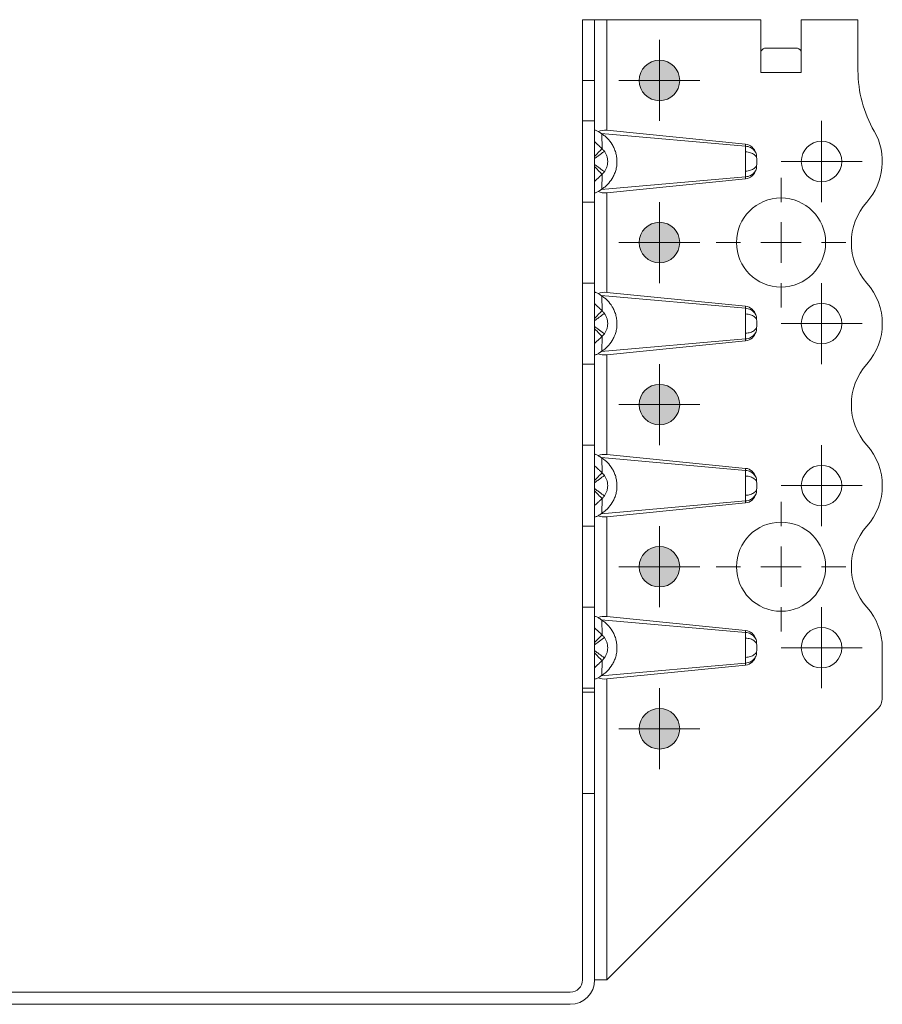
# Model space of a CAD drawing. Header units: millimetres. Extents: x 0 to 210, y 0 to 297.
# Tile 8 of 9: x 53 to 107, y 184 to 244. Entities that reach past the tile are written whole.
import ezdxf

# ---------------------------------------------------------------- set-up
doc = ezdxf.new("R2010")
doc.units = ezdxf.units.MM

# ---------------------------------------------------------------- blocks, each defined once
blk = doc.blocks.new('SW_CENTERMARKSYMBOL_11')
at = {"color": 0, "linetype": 'Continuous', "lineweight": 0}
for p, q in [((0, 2.5), (0, 4)), ((0, 0), (0, 1.25)), ((-2.5, 0), (-4, 0)), ((0, 0), (-1.25, 0)), ((0, 0), (0, -1.25)), ((0, 0), (1.25, 0)), ((2.5, 0), (4, 0)), ((0, -2.5), (0, -4))]:
    blk.add_line(p, q, dxfattribs=at)
blk = doc.blocks.new('SW_CENTERMARKSYMBOL_12')
at = {"color": 0, "linetype": 'Continuous', "lineweight": 0}
for p, q in [((0, 2.5), (0, 4)), ((0, 0), (0, 1.25)), ((-2.5, 0), (-4, 0)), ((0, 0), (-1.25, 0)), ((0, 0), (0, -1.25)), ((0, 0), (1.25, 0)), ((2.5, 0), (4, 0)), ((0, -2.5), (0, -4))]:
    blk.add_line(p, q, dxfattribs=at)
blk = doc.blocks.new('SW_CENTERMARKSYMBOL_13')
at = {"color": 0, "linetype": 'Continuous', "lineweight": 0}
for p, q in [((0, 1.25), (0, 2.5)), ((0, 0), (0, 1.25)), ((-1.25, 0), (-2.5, 0)), ((0, 0), (-1.25, 0)), ((0, 0), (0, -1.25)), ((0, 0), (1.25, 0)), ((1.25, 0), (2.5, 0)), ((0, -1.25), (0, -2.5))]:
    blk.add_line(p, q, dxfattribs=at)
blk = doc.blocks.new('SW_CENTERMARKSYMBOL_14')
at = {"color": 0, "linetype": 'Continuous', "lineweight": 0}
for p, q in [((0, 1.25), (0, 2.5)), ((0, 0), (0, 1.25)), ((-1.25, 0), (-2.5, 0)), ((0, 0), (-1.25, 0)), ((0, 0), (0, -1.25)), ((0, 0), (1.25, 0)), ((1.25, 0), (2.5, 0)), ((0, -1.25), (0, -2.5))]:
    blk.add_line(p, q, dxfattribs=at)
blk = doc.blocks.new('SW_CENTERMARKSYMBOL_15')
at = {"color": 0, "linetype": 'Continuous', "lineweight": 0}
for p, q in [((0, 1.25), (0, 2.5)), ((0, 0), (0, 1.25)), ((-1.25, 0), (-2.5, 0)), ((0, 0), (-1.25, 0)), ((0, 0), (0, -1.25)), ((0, 0), (1.25, 0)), ((1.25, 0), (2.5, 0)), ((0, -1.25), (0, -2.5))]:
    blk.add_line(p, q, dxfattribs=at)
blk = doc.blocks.new('SW_CENTERMARKSYMBOL_16')
at = {"color": 0, "linetype": 'Continuous', "lineweight": 0}
for p, q in [((0, 1.25), (0, 2.5)), ((0, 0), (0, 1.25)), ((-1.25, 0), (-2.5, 0)), ((0, 0), (-1.25, 0)), ((0, 0), (0, -1.25)), ((0, 0), (1.25, 0)), ((1.25, 0), (2.5, 0)), ((0, -1.25), (0, -2.5))]:
    blk.add_line(p, q, dxfattribs=at)
blk = doc.blocks.new('SW_CENTERMARKSYMBOL_17')
at = {"color": 0, "linetype": 'Continuous', "lineweight": 0}
for p, q in [((0, 1.25), (0, 2.5)), ((0, 0), (0, 1.25)), ((-1.25, 0), (-2.5, 0)), ((0, 0), (-1.25, 0)), ((0, 0), (0, -1.25)), ((0, 0), (1.25, 0)), ((1.25, 0), (2.5, 0)), ((0, -1.25), (0, -2.5))]:
    blk.add_line(p, q, dxfattribs=at)
blk = doc.blocks.new('SW_CENTERMARKSYMBOL_18')
at = {"color": 0, "linetype": 'Continuous', "lineweight": 0}
for p, q in [((0, 1.25), (0, 2.5)), ((0, 0), (0, 1.25)), ((-1.25, 0), (-2.5, 0)), ((0, 0), (-1.25, 0)), ((0, 0), (0, -1.25)), ((0, 0), (1.25, 0)), ((1.25, 0), (2.5, 0)), ((0, -1.25), (0, -2.5))]:
    blk.add_line(p, q, dxfattribs=at)
blk = doc.blocks.new('SW_CENTERMARKSYMBOL_19')
at = {"color": 0, "linetype": 'Continuous', "lineweight": 0}
for p, q in [((0, 1.25), (0, 2.5)), ((0, 0), (0, 1.25)), ((-1.25, 0), (-2.5, 0)), ((0, 0), (-1.25, 0)), ((0, 0), (0, -1.25)), ((0, 0), (1.25, 0)), ((1.25, 0), (2.5, 0)), ((0, -1.25), (0, -2.5))]:
    blk.add_line(p, q, dxfattribs=at)
blk = doc.blocks.new('SW_CENTERMARKSYMBOL_20')
at = {"color": 0, "linetype": 'Continuous', "lineweight": 0}
for p, q in [((0, 1.25), (0, 2.5)), ((0, 0), (0, 1.25)), ((-1.25, 0), (-2.5, 0)), ((0, 0), (-1.25, 0)), ((0, 0), (0, -1.25)), ((0, 0), (1.25, 0)), ((1.25, 0), (2.5, 0)), ((0, -1.25), (0, -2.5))]:
    blk.add_line(p, q, dxfattribs=at)
blk = doc.blocks.new('SW_CENTERMARKSYMBOL_21')
at = {"color": 0, "linetype": 'Continuous', "lineweight": 0}
for p, q in [((0, 1.25), (0, 2.5)), ((0, 0), (0, 1.25)), ((-1.25, 0), (-2.5, 0)), ((0, 0), (-1.25, 0)), ((0, 0), (0, -1.25)), ((0, 0), (1.25, 0)), ((1.25, 0), (2.5, 0)), ((0, -1.25), (0, -2.5))]:
    blk.add_line(p, q, dxfattribs=at)

msp = doc.modelspace()

# ---------------------------------------------------------------- hatches: boundary and pattern name
at = {"linetype": 'Continuous'}
h = msp.add_hatch(color=7, dxfattribs=at)
edge = h.paths.add_edge_path(flags=0)
edge.add_arc((92.775, 240.602), 1.25, 0, 360)
h = msp.add_hatch(color=7, dxfattribs=at)
edge = h.paths.add_edge_path(flags=0)
edge.add_arc((92.775, 230.602), 1.25, 0, 360)
h = msp.add_hatch(color=7, dxfattribs=at)
edge = h.paths.add_edge_path(flags=0)
edge.add_arc((92.775, 220.602), 1.25, 0, 360)
h = msp.add_hatch(color=7, dxfattribs=at)
edge = h.paths.add_edge_path(flags=0)
edge.add_arc((92.775, 210.602), 1.25, 0, 360)
h = msp.add_hatch(color=7, dxfattribs=at)
edge = h.paths.add_edge_path(flags=0)
edge.add_arc((92.775, 200.602), 1.25, 0, 360)

# ---------------------------------------------------------------- linework, layer by layer
at = {"color": 7, "linetype": 'Continuous', "lineweight": 15}
for p, q in [((88.025, 244.352), (88.775, 244.352)), ((88.025, 240.602), (88.025, 244.352)), ((88.775, 244.352), (88.775, 240.602)), ((88.775, 244.352), (89.525, 244.352)), ((89.525, 237.527), (89.525, 244.352)), ((89.525, 244.352), (99.025, 244.352)), ((99.025, 241.097), (99.025, 244.352)), ((101.525, 244.352), (101.525, 241.097)), ((105.025, 244.352), (101.525, 244.352)), ((105.025, 241.214), (105.025, 244.352)), ((99.03, 242.401), (99.03, 241.102)), ((101.209, 242.602), (99.341, 242.602)), ((101.52, 241.102), (101.52, 242.401)), ((88.775, 240.602), (88.025, 240.602)), ((88.025, 238.102), (88.025, 240.602)), ((88.775, 240.602), (88.775, 238.102)), ((99.03, 241.097), (99.025, 241.097)), ((99.03, 241.097), (99.03, 241.102)), ((101.52, 241.102), (99.03, 241.102)), ((101.52, 241.097), (101.52, 241.102)), ((101.525, 241.097), (101.52, 241.097)), ((88.775, 238.102), (88.025, 238.102)), ((88.025, 233.102), (88.025, 238.102)), ((88.775, 238.102), (88.775, 233.102)), ((98.091, 236.545), (89.189, 237.33)), ((89.217, 237.311), (89.231, 236.392)), ((89.525, 237.527), (98.091, 236.67)), ((98.091, 236.67), (98.091, 236.545)), ((89.189, 233.874), (98.091, 234.659)), ((89.231, 234.812), (89.217, 233.893)), ((98.091, 234.534), (89.525, 233.677)), ((98.091, 234.659), (98.091, 234.534)), ((89.525, 227.527), (89.525, 233.677)), ((88.775, 233.102), (88.025, 233.102)), ((88.025, 228.102), (88.025, 233.102)), ((88.775, 233.102), (88.775, 228.102)), ((88.775, 228.102), (88.025, 228.102)), ((88.025, 223.102), (88.025, 228.102)), ((88.775, 228.102), (88.775, 223.102)), ((98.091, 226.545), (89.189, 227.33)), ((89.217, 227.311), (89.231, 226.392)), ((89.525, 227.527), (98.091, 226.67)), ((98.091, 226.67), (98.091, 226.545)), ((89.231, 224.812), (89.217, 223.893)), ((89.189, 223.874), (98.091, 224.659)), ((98.091, 224.534), (89.525, 223.677)), ((98.091, 224.659), (98.091, 224.534)), ((89.525, 217.527), (89.525, 223.677)), ((88.775, 223.102), (88.025, 223.102)), ((88.025, 218.102), (88.025, 223.102)), ((88.775, 223.102), (88.775, 218.102)), ((88.775, 218.102), (88.025, 218.102)), ((88.025, 213.102), (88.025, 218.102)), ((88.775, 218.102), (88.775, 213.102)), ((89.525, 217.527), (98.091, 216.67)), ((98.091, 216.545), (89.189, 217.33)), ((89.217, 217.311), (89.231, 216.392)), ((98.091, 216.67), (98.091, 216.545)), ((89.189, 213.874), (98.091, 214.659)), ((89.231, 214.812), (89.217, 213.893)), ((98.091, 214.534), (89.525, 213.677)), ((98.091, 214.659), (98.091, 214.534)), ((89.525, 207.527), (89.525, 213.677)), ((88.775, 213.102), (88.025, 213.102)), ((88.025, 208.102), (88.025, 213.102)), ((88.775, 213.102), (88.775, 208.102)), ((88.775, 208.102), (88.025, 208.102)), ((88.025, 203.102), (88.025, 208.102)), ((88.775, 208.102), (88.775, 203.102)), ((98.091, 206.545), (89.189, 207.33)), ((89.217, 207.311), (89.231, 206.392)), ((89.525, 207.527), (98.091, 206.67)), ((98.091, 206.67), (98.091, 206.545)), ((106.525, 202.516), (106.525, 205.602)), ((89.231, 204.812), (89.217, 203.893)), ((89.189, 203.874), (98.091, 204.659)), ((98.091, 204.534), (89.525, 203.677)), ((98.091, 204.659), (98.091, 204.534)), ((89.525, 185.102), (89.525, 203.677)), ((88.775, 203.102), (88.025, 203.102)), ((88.025, 202.852), (88.025, 203.102)), ((88.775, 203.102), (88.775, 202.852)), ((88.775, 202.852), (88.025, 202.852)), ((88.025, 196.602), (88.025, 202.852)), ((88.775, 202.852), (88.775, 196.602)), ((89.525, 185.102), (106.232, 201.809)), ((88.775, 196.602), (88.025, 196.602)), ((88.025, 196.602), (88.025, 185.102)), ((88.775, 185.102), (88.775, 196.602)), ((88.775, 185.102), (89.525, 185.102)), ((87.275, 184.352), (48.775, 184.352)), ((48.775, 183.602), (87.275, 183.602))]:
    msp.add_line(p, q, dxfattribs=at)
for centre, radius in [((92.775, 240.602), 1.25), ((102.775, 235.602), 1.25), ((100.275, 230.602), 2.75), ((92.775, 230.602), 1.25), ((102.775, 225.602), 1.25), ((92.775, 220.602), 1.25), ((102.775, 215.602), 1.25), ((100.275, 210.602), 2.75), ((92.775, 210.602), 1.25), ((102.775, 205.602), 1.25), ((92.775, 200.602), 1.25)]:
    msp.add_circle(centre, radius, dxfattribs=at)
at = {"color": 7, "linetype": 'Continuous', "lineweight": 0}
for centre in [(92.775, 240.602), (92.775, 230.602), (92.775, 220.602), (92.775, 210.602), (92.775, 200.602)]:
    msp.add_circle(centre, 1.25, dxfattribs=at)
at = {"color": 7, "linetype": 'Continuous', "lineweight": 15}
for centre, radius, start, end in [((112.525, 241.214), 7.5, 180, 209.92643), ((102.775, 235.602), 3.75, 318.18969, 29.92643), ((108.365, 230.602), 3.75, 138.18969, 221.81031), ((102.775, 225.602), 3.75, 318.18969, 41.81031), ((108.365, 220.602), 3.75, 138.18969, 221.81031), ((102.775, 215.602), 3.75, 318.18969, 41.81031), ((108.365, 210.602), 3.75, 138.18969, 221.81031), ((102.775, 205.602), 3.75, 0, 41.81031), ((105.525, 202.516), 1, 315, 0), ((87.275, 185.102), 1.5, 270, 360), ((87.275, 185.102), 0.75, 270, 0)]:
    msp.add_arc(centre, radius, start, end, dxfattribs=at)
for centre, major_axis, ratio, start_param, end_param in [((99.341, 241.102), (0, 1.5), 0.415, 0, 0.523599), ((101.209, 241.102), (0, 1.5), 0.415, 5.759587, 6.283185), ((89.525, 237.127), (0.748, -0.104), 0.526022, 1.64378, 2.432814), ((98.025, 235.824), (0, -0.85), 0.882353, 1.905379, 3.053585), ((98.025, 235.38), (0, -0.85), 0.882353, 0.088007, 1.236214), ((89.525, 234.077), (0.748, 0.104), 0.526022, 3.850371, 4.639405), ((89.525, 227.127), (0.748, -0.104), 0.526022, 1.64378, 2.432814), ((98.025, 225.824), (0, -0.85), 0.882353, 1.905379, 3.053585), ((98.025, 225.38), (0, -0.85), 0.882353, 0.088007, 1.236214), ((89.525, 224.077), (0.748, 0.104), 0.526022, 3.850371, 4.639405), ((89.525, 217.127), (0.748, -0.104), 0.526022, 1.64378, 2.432814), ((98.025, 215.824), (0, -0.85), 0.882353, 1.905379, 3.053585), ((98.025, 215.38), (0, -0.85), 0.882353, 0.088007, 1.236214), ((89.525, 214.077), (0.748, 0.104), 0.526022, 3.850371, 4.639405), ((89.525, 207.127), (0.748, -0.104), 0.526022, 1.64378, 2.432814), ((98.025, 205.824), (0, -0.85), 0.882353, 1.905379, 3.053585), ((98.025, 205.38), (0, -0.85), 0.882353, 0.088007, 1.236214), ((89.525, 204.077), (0.748, 0.104), 0.526022, 3.850371, 4.639405)]:
    msp.add_ellipse(centre, major_axis=major_axis, ratio=ratio, start_param=start_param, end_param=end_param, dxfattribs=at)
for points, knots in [([(88.775, 237.53), (88.775, 237.535), (88.78, 237.537), (88.799, 237.535), (88.814, 237.532), (88.87, 237.514), (88.926, 237.491), (88.993, 237.462)], [0, 0, 0, 0, 0.25, 0.25, 0.5, 0.5, 1, 1, 1, 1]), ([(89.217, 237.311), (89.277, 237.27), (89.337, 237.226), (89.453, 237.131), (89.51, 237.079), (89.672, 236.914), (89.772, 236.79), (89.904, 236.572), (89.945, 236.495), (90.017, 236.335), (90.048, 236.25), (90.101, 236.073), (90.121, 235.982), (90.148, 235.797), (90.155, 235.703), (90.156, 235.511), (90.149, 235.416), (90.122, 235.23), (90.102, 235.138), (90.051, 234.96), (90.02, 234.876), (89.948, 234.714), (89.907, 234.636), (89.776, 234.419), (89.675, 234.293), (89.511, 234.125), (89.454, 234.074), (89.337, 233.978), (89.277, 233.934), (89.217, 233.893)], [0, 0, 0, 0, 0.0625, 0.0625, 0.125, 0.125, 0.25, 0.25, 0.3125, 0.3125, 0.375, 0.375, 0.4375, 0.4375, 0.5, 0.5, 0.5625, 0.5625, 0.625, 0.625, 0.6875, 0.6875, 0.75, 0.75, 0.875, 0.875, 0.9375, 0.9375, 1, 1, 1, 1]), ([(89.231, 236.392), (89.212, 236.41), (89.193, 236.429), (89.144, 236.477), (89.113, 236.506), (89.034, 236.582), (88.986, 236.629), (88.883, 236.729), (88.829, 236.781), (88.775, 236.833)], [-0.126791, -0.126791, -0.126791, -0.126791, -0.1109421, -0.1109421, -0.0855839, -0.0855839, -0.0450108, -0.0450108, 0, 0, 0, 0]), ([(88.775, 235.919), (88.882, 236.03), (89.108, 236.265), (89.22, 236.381), (89.231, 236.392)], [0, 0, 0, 0, 0.4184242, 0.9184242, 0.9184242, 0.9184242, 0.9184242]), ([(89.377, 236.228), (89.365, 236.244), (89.338, 236.28), (89.289, 236.335), (89.251, 236.372), (89.231, 236.392)], [0, 0, 0, 0, 0.279852, 0.608705, 1, 1, 1, 1]), ([(98.091, 236.545), (98.089, 236.498), (98.087, 236.394), (98.085, 236.258), (98.084, 236.196)], [-0.03148795, -0.03148795, -0.03148795, -0.03148795, -0.01353664, 0.00000001, 0.00000001, 0.00000001, 0.00000001]), ([(98.733, 236.103), (98.709, 236.166), (98.623, 236.309), (98.403, 236.48), (98.196, 236.537), (98.091, 236.545)], [0, 0, 0, 0, 0.202908, 0.4886223, 0.7743366, 0.7743366, 0.7743366, 0.7743366]), ([(88.775, 235.785), (88.839, 235.833), (88.967, 235.927), (89.16, 236.068), (89.275, 236.153), (89.332, 236.195), (89.354, 236.211), (89.367, 236.22), (89.373, 236.225), (89.376, 236.227), (89.377, 236.228), (89.377, 236.228)], [0, 0, 0, 0, 0.214286, 0.428571, 0.714286, 0.785714, 0.857143, 0.928571, 0.964286, 0.982143, 1, 1, 1, 1]), ([(89.377, 234.976), (89.412, 235.023), (89.478, 235.129), (89.537, 235.28), (89.567, 235.406), (89.585, 235.536), (89.585, 235.652), (89.574, 235.749), (89.563, 235.813), (89.537, 235.925), (89.477, 236.076), (89.412, 236.181), (89.377, 236.228)], [-0.09692135, -0.09692135, -0.09692135, -0.09692135, -0.08573721, -0.07455307, -0.068961, -0.06336893, -0.05218479, -0.04938876, -0.04659272, -0.04100065, -0.02981651, -0.01863237, -0.01863237, -0.01863237, -0.01863237]), ([(98.084, 236.196), (98.083, 236.122), (98.082, 236.013), (98.082, 235.869), (98.081, 235.782), (98.081, 235.662), (98.081, 235.511), (98.082, 235.334), (98.083, 235.163), (98.084, 235.058), (98.084, 235.008)], [-0.10675045, -0.10675045, -0.10675045, -0.10675045, -0.09062369, -0.0852481, -0.07987251, -0.07449692, -0.06374574, -0.05299456, -0.04224338, -0.03149221, -0.03149221, -0.03149221, -0.03149221]), ([(98.084, 236.196), (98.191, 236.191), (98.399, 236.156), (98.625, 236.047), (98.749, 235.914), (98.775, 235.825), (98.775, 235.781)], [0, 0, 0, 0, 0.285714, 0.571429, 0.785714, 1, 1, 1, 1]), ([(98.775, 235.423), (98.775, 235.438), (98.775, 235.47), (98.775, 235.522), (98.775, 235.575), (98.775, 235.62), (98.775, 235.656), (98.775, 235.682), (98.775, 235.725), (98.775, 235.758), (98.775, 235.781)], [-0.10675045, -0.10675045, -0.10675045, -0.10675045, -0.09599928, -0.0852481, -0.07449692, -0.06374574, -0.05837015, -0.05299456, -0.04761897, -0.03149221, -0.03149221, -0.03149221, -0.03149221]), ([(89.377, 234.976), (89.377, 234.976), (89.376, 234.977), (89.373, 234.979), (89.367, 234.984), (89.354, 234.993), (89.332, 235.009), (89.275, 235.051), (89.16, 235.136), (88.967, 235.277), (88.839, 235.371), (88.775, 235.419)], [0, 0, 0, 0, 0.017857, 0.035714, 0.071429, 0.142857, 0.214286, 0.285714, 0.571429, 0.785714, 1, 1, 1, 1]), ([(89.231, 234.812), (89.22, 234.823), (89.108, 234.939), (88.882, 235.174), (88.775, 235.285)], [0, 0, 0, 0, 0.5, 0.9184242, 0.9184242, 0.9184242, 0.9184242]), ([(98.084, 235.008), (98.191, 235.013), (98.399, 235.048), (98.625, 235.157), (98.749, 235.29), (98.775, 235.379), (98.775, 235.423)], [0, 0, 0, 0, 0.285714, 0.571429, 0.785714, 1, 1, 1, 1]), ([(88.775, 234.371), (88.829, 234.423), (88.883, 234.475), (88.986, 234.575), (89.034, 234.622), (89.113, 234.698), (89.144, 234.727), (89.193, 234.775), (89.212, 234.794), (89.231, 234.812)], [-0.126791, -0.126791, -0.126791, -0.126791, -0.0817802, -0.0817802, -0.0412071, -0.0412071, -0.0158489, -0.0158489, 0, 0, 0, 0]), ([(89.231, 234.812), (89.24, 234.82), (89.26, 234.84), (89.296, 234.877), (89.337, 234.923), (89.364, 234.958), (89.377, 234.976)], [0, 0, 0, 0, 0.165452, 0.391306, 0.696331, 1, 1, 1, 1]), ([(98.084, 235.008), (98.085, 234.936), (98.087, 234.801), (98.09, 234.7), (98.091, 234.659)], [-0.03148795, -0.03148795, -0.03148795, -0.03148795, -0.01574397, 0, 0, 0, 0]), ([(98.091, 234.659), (98.196, 234.668), (98.403, 234.724), (98.623, 234.895), (98.709, 235.039), (98.733, 235.101)], [0, 0, 0, 0, 0.2857143, 0.5714286, 0.7743417, 0.7743417, 0.7743417, 0.7743417]), ([(88.993, 233.742), (88.959, 233.727), (88.929, 233.715), (88.875, 233.693), (88.852, 233.684), (88.795, 233.666), (88.775, 233.664), (88.775, 233.674)], [0, 0, 0, 0, 0.25, 0.25, 0.5, 0.5, 1, 1, 1, 1]), ([(88.775, 227.53), (88.775, 227.535), (88.78, 227.537), (88.799, 227.535), (88.814, 227.532), (88.87, 227.514), (88.926, 227.491), (88.993, 227.462)], [0, 0, 0, 0, 0.25, 0.25, 0.5, 0.5, 1, 1, 1, 1]), ([(89.217, 227.311), (89.277, 227.27), (89.337, 227.226), (89.453, 227.131), (89.51, 227.079), (89.672, 226.914), (89.772, 226.79), (89.904, 226.572), (89.945, 226.495), (90.017, 226.335), (90.048, 226.25), (90.101, 226.073), (90.121, 225.982), (90.148, 225.797), (90.155, 225.703), (90.156, 225.511), (90.149, 225.416), (90.122, 225.23), (90.102, 225.138), (90.051, 224.96), (90.02, 224.876), (89.948, 224.714), (89.907, 224.636), (89.776, 224.419), (89.675, 224.293), (89.511, 224.125), (89.454, 224.074), (89.337, 223.978), (89.277, 223.934), (89.217, 223.893)], [0, 0, 0, 0, 0.0625, 0.0625, 0.125, 0.125, 0.25, 0.25, 0.3125, 0.3125, 0.375, 0.375, 0.4375, 0.4375, 0.5, 0.5, 0.5625, 0.5625, 0.625, 0.625, 0.6875, 0.6875, 0.75, 0.75, 0.875, 0.875, 0.9375, 0.9375, 1, 1, 1, 1]), ([(89.231, 226.392), (89.212, 226.41), (89.193, 226.429), (89.144, 226.477), (89.113, 226.506), (89.034, 226.582), (88.986, 226.629), (88.883, 226.729), (88.829, 226.781), (88.775, 226.833)], [-0.126791, -0.126791, -0.126791, -0.126791, -0.1109421, -0.1109421, -0.0855839, -0.0855839, -0.0450108, -0.0450108, 0, 0, 0, 0]), ([(88.775, 225.919), (88.882, 226.03), (89.108, 226.265), (89.22, 226.381), (89.231, 226.392)], [0, 0, 0, 0, 0.4184242, 0.9184242, 0.9184242, 0.9184242, 0.9184242]), ([(88.775, 225.785), (88.839, 225.833), (88.967, 225.927), (89.16, 226.068), (89.275, 226.153), (89.332, 226.195), (89.354, 226.211), (89.367, 226.22), (89.373, 226.225), (89.376, 226.227), (89.377, 226.228), (89.377, 226.228)], [0, 0, 0, 0, 0.214286, 0.428571, 0.714286, 0.785714, 0.857143, 0.928571, 0.964286, 0.982143, 1, 1, 1, 1]), ([(89.377, 226.228), (89.364, 226.246), (89.337, 226.281), (89.288, 226.336), (89.251, 226.372), (89.231, 226.392)], [0, 0, 0, 0, 0.303995, 0.608704, 1, 1, 1, 1]), ([(89.377, 224.976), (89.412, 225.023), (89.478, 225.129), (89.537, 225.28), (89.567, 225.406), (89.585, 225.536), (89.585, 225.652), (89.574, 225.749), (89.563, 225.813), (89.537, 225.925), (89.477, 226.076), (89.412, 226.181), (89.377, 226.228)], [-0.09692135, -0.09692135, -0.09692135, -0.09692135, -0.08573721, -0.07455307, -0.068961, -0.06336893, -0.05218479, -0.04938876, -0.04659272, -0.04100065, -0.02981651, -0.01863237, -0.01863237, -0.01863237, -0.01863237]), ([(98.084, 226.196), (98.083, 226.122), (98.082, 226.013), (98.082, 225.869), (98.081, 225.782), (98.081, 225.662), (98.081, 225.511), (98.082, 225.334), (98.083, 225.163), (98.084, 225.058), (98.084, 225.008)], [-0.10675045, -0.10675045, -0.10675045, -0.10675045, -0.09062369, -0.0852481, -0.07987251, -0.07449692, -0.06374574, -0.05299456, -0.04224338, -0.03149221, -0.03149221, -0.03149221, -0.03149221]), ([(98.091, 226.545), (98.089, 226.498), (98.087, 226.394), (98.085, 226.258), (98.084, 226.196)], [-0.03148795, -0.03148795, -0.03148795, -0.03148795, -0.01353664, 0.00000001, 0.00000001, 0.00000001, 0.00000001]), ([(98.084, 226.196), (98.191, 226.191), (98.399, 226.156), (98.625, 226.047), (98.749, 225.914), (98.775, 225.825), (98.775, 225.781)], [0, 0, 0, 0, 0.285714, 0.571429, 0.785714, 1, 1, 1, 1]), ([(98.733, 226.103), (98.709, 226.166), (98.623, 226.309), (98.403, 226.48), (98.196, 226.537), (98.091, 226.545)], [0, 0, 0, 0, 0.2029081, 0.4886224, 0.7743366, 0.7743366, 0.7743366, 0.7743366]), ([(89.377, 224.976), (89.377, 224.976), (89.376, 224.977), (89.373, 224.979), (89.367, 224.984), (89.354, 224.993), (89.332, 225.009), (89.275, 225.051), (89.16, 225.136), (88.967, 225.277), (88.839, 225.371), (88.775, 225.419)], [0, 0, 0, 0, 0.017857, 0.035714, 0.071429, 0.142857, 0.214286, 0.285714, 0.571429, 0.785714, 1, 1, 1, 1]), ([(98.084, 225.008), (98.191, 225.013), (98.399, 225.048), (98.625, 225.157), (98.749, 225.29), (98.775, 225.379), (98.775, 225.423)], [0, 0, 0, 0, 0.285714, 0.571429, 0.785714, 1, 1, 1, 1]), ([(98.775, 225.423), (98.775, 225.438), (98.775, 225.47), (98.775, 225.522), (98.775, 225.575), (98.775, 225.62), (98.775, 225.656), (98.775, 225.682), (98.775, 225.725), (98.775, 225.758), (98.775, 225.781)], [-0.10675045, -0.10675045, -0.10675045, -0.10675045, -0.09599928, -0.0852481, -0.07449692, -0.06374574, -0.05837015, -0.05299456, -0.04761897, -0.03149221, -0.03149221, -0.03149221, -0.03149221]), ([(89.231, 224.812), (89.22, 224.823), (89.108, 224.939), (88.882, 225.174), (88.775, 225.285)], [0, 0, 0, 0, 0.5, 0.9184242, 0.9184242, 0.9184242, 0.9184242]), ([(88.775, 224.371), (88.829, 224.423), (88.883, 224.475), (88.986, 224.575), (89.034, 224.622), (89.113, 224.698), (89.144, 224.727), (89.193, 224.775), (89.212, 224.794), (89.231, 224.812)], [-0.126791, -0.126791, -0.126791, -0.126791, -0.0817802, -0.0817802, -0.0412071, -0.0412071, -0.0158489, -0.0158489, 0, 0, 0, 0]), ([(89.231, 224.812), (89.24, 224.82), (89.26, 224.84), (89.296, 224.877), (89.337, 224.923), (89.364, 224.958), (89.377, 224.976)], [0, 0, 0, 0, 0.165453, 0.391306, 0.696389, 1, 1, 1, 1]), ([(98.084, 225.008), (98.085, 224.946), (98.087, 224.81), (98.089, 224.706), (98.091, 224.659)], [-0.03148796, -0.03148796, -0.03148796, -0.03148796, -0.01793123, 0, 0, 0, 0]), ([(98.091, 224.659), (98.196, 224.668), (98.403, 224.724), (98.623, 224.895), (98.709, 225.039), (98.733, 225.101)], [0, 0, 0, 0, 0.2857143, 0.5714286, 0.7743367, 0.7743367, 0.7743367, 0.7743367]), ([(88.993, 223.742), (88.959, 223.727), (88.929, 223.715), (88.875, 223.693), (88.852, 223.684), (88.795, 223.666), (88.775, 223.664), (88.775, 223.674)], [0, 0, 0, 0, 0.25, 0.25, 0.5, 0.5, 1, 1, 1, 1]), ([(88.775, 217.53), (88.775, 217.535), (88.78, 217.537), (88.799, 217.535), (88.814, 217.532), (88.87, 217.514), (88.926, 217.491), (88.993, 217.462)], [0, 0, 0, 0, 0.25, 0.25, 0.5, 0.5, 1, 1, 1, 1]), ([(89.217, 217.311), (89.277, 217.27), (89.337, 217.226), (89.453, 217.131), (89.51, 217.079), (89.672, 216.914), (89.772, 216.79), (89.904, 216.572), (89.945, 216.495), (90.017, 216.335), (90.048, 216.25), (90.101, 216.073), (90.121, 215.982), (90.148, 215.797), (90.155, 215.703), (90.156, 215.511), (90.149, 215.416), (90.122, 215.23), (90.102, 215.138), (90.051, 214.96), (90.02, 214.876), (89.948, 214.714), (89.907, 214.636), (89.776, 214.419), (89.675, 214.293), (89.511, 214.125), (89.454, 214.074), (89.337, 213.978), (89.277, 213.934), (89.217, 213.893)], [0, 0, 0, 0, 0.0625, 0.0625, 0.125, 0.125, 0.25, 0.25, 0.3125, 0.3125, 0.375, 0.375, 0.4375, 0.4375, 0.5, 0.5, 0.5625, 0.5625, 0.625, 0.625, 0.6875, 0.6875, 0.75, 0.75, 0.875, 0.875, 0.9375, 0.9375, 1, 1, 1, 1]), ([(89.231, 216.392), (89.212, 216.41), (89.193, 216.429), (89.144, 216.477), (89.113, 216.506), (89.034, 216.582), (88.986, 216.629), (88.883, 216.729), (88.829, 216.781), (88.775, 216.833)], [-0.126791, -0.126791, -0.126791, -0.126791, -0.1109421, -0.1109421, -0.0855839, -0.0855839, -0.0450108, -0.0450108, 0, 0, 0, 0]), ([(88.775, 215.919), (88.882, 216.03), (89.108, 216.265), (89.22, 216.381), (89.231, 216.392)], [0, 0, 0, 0, 0.4184242, 0.9184242, 0.9184242, 0.9184242, 0.9184242]), ([(89.377, 216.228), (89.364, 216.246), (89.337, 216.281), (89.288, 216.336), (89.251, 216.372), (89.231, 216.392)], [0, 0, 0, 0, 0.304002, 0.608703, 1, 1, 1, 1]), ([(98.091, 216.545), (98.09, 216.51), (98.088, 216.44), (98.086, 216.317), (98.085, 216.237), (98.084, 216.196)], [-0.03148795, -0.03148795, -0.03148795, -0.03148795, -0.01804886, -0.00902443, 0.00000001, 0.00000001, 0.00000001, 0.00000001]), ([(98.733, 216.103), (98.709, 216.166), (98.623, 216.309), (98.403, 216.48), (98.196, 216.537), (98.091, 216.545)], [0, 0, 0, 0, 0.2029082, 0.4886224, 0.7743367, 0.7743367, 0.7743367, 0.7743367]), ([(88.775, 215.785), (88.839, 215.833), (88.967, 215.927), (89.16, 216.068), (89.275, 216.153), (89.332, 216.195), (89.354, 216.211), (89.367, 216.22), (89.373, 216.225), (89.376, 216.227), (89.377, 216.228), (89.377, 216.228)], [0, 0, 0, 0, 0.214286, 0.428571, 0.714286, 0.785714, 0.857143, 0.928571, 0.964286, 0.982143, 1, 1, 1, 1]), ([(89.377, 214.976), (89.394, 215), (89.428, 215.049), (89.489, 215.159), (89.531, 215.265), (89.564, 215.39), (89.585, 215.52), (89.585, 215.702), (89.555, 215.862), (89.513, 215.985), (89.461, 216.102), (89.412, 216.181), (89.377, 216.228)], [-0.09692135, -0.09692135, -0.09692135, -0.09692135, -0.09132928, -0.08573721, -0.07455307, -0.07175704, -0.06336893, -0.05218479, -0.04100065, -0.03540858, -0.02981651, -0.01863237, -0.01863237, -0.01863237, -0.01863237]), ([(98.084, 216.196), (98.083, 216.122), (98.082, 216.013), (98.082, 215.869), (98.081, 215.782), (98.081, 215.662), (98.081, 215.511), (98.082, 215.334), (98.083, 215.163), (98.084, 215.058), (98.084, 215.008)], [-0.10675045, -0.10675045, -0.10675045, -0.10675045, -0.09062369, -0.0852481, -0.07987251, -0.07449692, -0.06374574, -0.05299456, -0.04224338, -0.03149221, -0.03149221, -0.03149221, -0.03149221]), ([(98.084, 216.196), (98.191, 216.191), (98.399, 216.156), (98.625, 216.047), (98.749, 215.914), (98.775, 215.825), (98.775, 215.781)], [0, 0, 0, 0, 0.285714, 0.571429, 0.785714, 1, 1, 1, 1]), ([(98.775, 215.423), (98.775, 215.438), (98.775, 215.47), (98.775, 215.522), (98.775, 215.575), (98.775, 215.62), (98.775, 215.656), (98.775, 215.682), (98.775, 215.725), (98.775, 215.758), (98.775, 215.781)], [-0.10675045, -0.10675045, -0.10675045, -0.10675045, -0.09599928, -0.0852481, -0.07449692, -0.06374574, -0.05837015, -0.05299456, -0.04761897, -0.03149221, -0.03149221, -0.03149221, -0.03149221]), ([(89.377, 214.976), (89.377, 214.976), (89.376, 214.977), (89.373, 214.979), (89.367, 214.984), (89.354, 214.993), (89.332, 215.009), (89.275, 215.051), (89.16, 215.136), (88.967, 215.277), (88.839, 215.371), (88.775, 215.419)], [0, 0, 0, 0, 0.017857, 0.035714, 0.071429, 0.142857, 0.214286, 0.285714, 0.571429, 0.785714, 1, 1, 1, 1]), ([(89.231, 214.812), (89.22, 214.823), (89.108, 214.939), (88.882, 215.174), (88.775, 215.285)], [0, 0, 0, 0, 0.5, 0.9184242, 0.9184242, 0.9184242, 0.9184242]), ([(98.084, 215.008), (98.191, 215.013), (98.399, 215.048), (98.625, 215.157), (98.749, 215.29), (98.775, 215.379), (98.775, 215.423)], [0, 0, 0, 0, 0.285714, 0.571429, 0.785714, 1, 1, 1, 1]), ([(98.091, 214.659), (98.196, 214.668), (98.403, 214.724), (98.623, 214.895), (98.709, 215.039), (98.733, 215.101)], [0, 0, 0, 0, 0.2857143, 0.5714286, 0.7743367, 0.7743367, 0.7743367, 0.7743367]), ([(88.775, 214.371), (88.829, 214.423), (88.883, 214.475), (88.986, 214.575), (89.034, 214.622), (89.113, 214.698), (89.144, 214.727), (89.193, 214.775), (89.212, 214.794), (89.231, 214.812)], [-0.126791, -0.126791, -0.126791, -0.126791, -0.0817802, -0.0817802, -0.0412071, -0.0412071, -0.0158489, -0.0158489, 0, 0, 0, 0]), ([(89.231, 214.812), (89.24, 214.82), (89.26, 214.84), (89.296, 214.877), (89.337, 214.923), (89.364, 214.958), (89.377, 214.976)], [0, 0, 0, 0, 0.1654517, 0.3913222, 0.6951061, 1, 1, 1, 1]), ([(98.084, 215.008), (98.085, 214.967), (98.086, 214.887), (98.088, 214.764), (98.09, 214.694), (98.091, 214.659)], [-0.03148796, -0.03148796, -0.03148796, -0.03148796, -0.02245014, -0.01341232, 0, 0, 0, 0]), ([(88.993, 213.742), (88.959, 213.727), (88.929, 213.715), (88.875, 213.693), (88.852, 213.684), (88.795, 213.666), (88.775, 213.664), (88.775, 213.674)], [0, 0, 0, 0, 0.25, 0.25, 0.5, 0.5, 1, 1, 1, 1]), ([(88.775, 207.53), (88.775, 207.535), (88.78, 207.537), (88.799, 207.535), (88.814, 207.532), (88.87, 207.514), (88.926, 207.491), (88.993, 207.462)], [0, 0, 0, 0, 0.25, 0.25, 0.5, 0.5, 1, 1, 1, 1]), ([(89.217, 207.311), (89.277, 207.27), (89.337, 207.226), (89.453, 207.131), (89.51, 207.079), (89.672, 206.914), (89.772, 206.79), (89.904, 206.572), (89.945, 206.495), (90.017, 206.335), (90.048, 206.25), (90.101, 206.073), (90.121, 205.982), (90.148, 205.797), (90.155, 205.703), (90.156, 205.511), (90.149, 205.416), (90.122, 205.23), (90.102, 205.137), (90.051, 204.96), (90.02, 204.876), (89.948, 204.714), (89.907, 204.636), (89.776, 204.419), (89.675, 204.293), (89.51, 204.125), (89.454, 204.074), (89.337, 203.978), (89.277, 203.934), (89.217, 203.893)], [0, 0, 0, 0, 0.0625, 0.0625, 0.125, 0.125, 0.25, 0.25, 0.3125, 0.3125, 0.375, 0.375, 0.4375, 0.4375, 0.5, 0.5, 0.5625, 0.5625, 0.625, 0.625, 0.6875, 0.6875, 0.75, 0.75, 0.875, 0.875, 0.9375, 0.9375, 1, 1, 1, 1]), ([(89.231, 206.392), (89.212, 206.41), (89.193, 206.429), (89.144, 206.477), (89.113, 206.506), (89.034, 206.582), (88.986, 206.629), (88.883, 206.729), (88.829, 206.781), (88.775, 206.833)], [-0.126791, -0.126791, -0.126791, -0.126791, -0.1109421, -0.1109421, -0.0855839, -0.0855839, -0.0450108, -0.0450108, 0, 0, 0, 0]), ([(88.775, 205.919), (88.882, 206.03), (89.108, 206.265), (89.22, 206.381), (89.231, 206.392)], [0, 0, 0, 0, 0.4184242, 0.9184242, 0.9184242, 0.9184242, 0.9184242]), ([(88.775, 205.785), (88.839, 205.833), (88.967, 205.927), (89.16, 206.068), (89.275, 206.153), (89.332, 206.195), (89.354, 206.211), (89.367, 206.22), (89.373, 206.225), (89.376, 206.227), (89.377, 206.228), (89.377, 206.228)], [0, 0, 0, 0, 0.214286, 0.428571, 0.714286, 0.785714, 0.857143, 0.928571, 0.964286, 0.982143, 1, 1, 1, 1]), ([(89.377, 206.228), (89.364, 206.246), (89.337, 206.281), (89.288, 206.336), (89.251, 206.372), (89.231, 206.392)], [0, 0, 0, 0, 0.3041467, 0.6087064, 1, 1, 1, 1]), ([(89.377, 204.976), (89.412, 205.023), (89.478, 205.129), (89.537, 205.28), (89.567, 205.406), (89.585, 205.536), (89.585, 205.652), (89.574, 205.749), (89.563, 205.813), (89.537, 205.925), (89.477, 206.076), (89.412, 206.181), (89.377, 206.228)], [-0.09692135, -0.09692135, -0.09692135, -0.09692135, -0.08573721, -0.07455307, -0.068961, -0.06336893, -0.05218479, -0.04938876, -0.04659272, -0.04100065, -0.02981651, -0.01863237, -0.01863237, -0.01863237, -0.01863237]), ([(98.084, 206.196), (98.083, 206.122), (98.082, 206.013), (98.082, 205.869), (98.081, 205.782), (98.081, 205.662), (98.081, 205.511), (98.082, 205.334), (98.083, 205.163), (98.084, 205.058), (98.084, 205.008)], [-0.10675045, -0.10675045, -0.10675045, -0.10675045, -0.09062369, -0.0852481, -0.07987251, -0.07449692, -0.06374574, -0.05299456, -0.04224338, -0.03149221, -0.03149221, -0.03149221, -0.03149221]), ([(98.091, 206.545), (98.089, 206.498), (98.087, 206.394), (98.085, 206.258), (98.084, 206.196)], [-0.03148795, -0.03148795, -0.03148795, -0.03148795, -0.01353664, 0.00000001, 0.00000001, 0.00000001, 0.00000001]), ([(98.084, 206.196), (98.191, 206.191), (98.399, 206.156), (98.625, 206.047), (98.749, 205.914), (98.775, 205.825), (98.775, 205.781)], [0, 0, 0, 0, 0.285714, 0.571429, 0.785714, 1, 1, 1, 1]), ([(98.733, 206.103), (98.709, 206.166), (98.623, 206.309), (98.403, 206.48), (98.196, 206.537), (98.091, 206.545)], [0, 0, 0, 0, 0.2029082, 0.4886225, 0.7743368, 0.7743368, 0.7743368, 0.7743368]), ([(89.377, 204.976), (89.377, 204.976), (89.376, 204.977), (89.373, 204.979), (89.367, 204.984), (89.354, 204.993), (89.332, 205.009), (89.275, 205.051), (89.16, 205.136), (88.967, 205.277), (88.839, 205.371), (88.775, 205.419)], [0, 0, 0, 0, 0.017857, 0.035714, 0.071429, 0.142857, 0.214286, 0.285714, 0.571429, 0.785714, 1, 1, 1, 1]), ([(98.084, 205.008), (98.191, 205.013), (98.399, 205.048), (98.625, 205.157), (98.749, 205.29), (98.775, 205.379), (98.775, 205.423)], [0, 0, 0, 0, 0.285714, 0.571429, 0.785714, 1, 1, 1, 1]), ([(98.775, 205.423), (98.775, 205.438), (98.775, 205.47), (98.775, 205.522), (98.775, 205.575), (98.775, 205.62), (98.775, 205.656), (98.775, 205.682), (98.775, 205.725), (98.775, 205.758), (98.775, 205.781)], [-0.10675045, -0.10675045, -0.10675045, -0.10675045, -0.09599928, -0.0852481, -0.07449692, -0.06374574, -0.05837015, -0.05299456, -0.04761897, -0.03149221, -0.03149221, -0.03149221, -0.03149221]), ([(89.231, 204.812), (89.22, 204.823), (89.108, 204.939), (88.882, 205.174), (88.775, 205.285)], [0, 0, 0, 0, 0.5, 0.9184242, 0.9184242, 0.9184242, 0.9184242]), ([(88.775, 204.371), (88.829, 204.423), (88.883, 204.475), (88.986, 204.575), (89.034, 204.622), (89.113, 204.698), (89.144, 204.727), (89.193, 204.775), (89.212, 204.794), (89.231, 204.812)], [-0.126791, -0.126791, -0.126791, -0.126791, -0.0817802, -0.0817802, -0.0412071, -0.0412071, -0.0158489, -0.0158489, 0, 0, 0, 0]), ([(89.231, 204.812), (89.241, 204.822), (89.266, 204.846), (89.304, 204.886), (89.343, 204.93), (89.366, 204.962), (89.377, 204.976)], [0, 0, 0, 0, 0.194155, 0.46607, 0.751774, 1, 1, 1, 1]), ([(98.084, 205.008), (98.085, 204.967), (98.086, 204.887), (98.088, 204.764), (98.09, 204.694), (98.091, 204.659)], [-0.03148796, -0.03148796, -0.03148796, -0.03148796, -0.02245014, -0.01341232, 0, 0, 0, 0]), ([(98.091, 204.659), (98.196, 204.668), (98.403, 204.724), (98.623, 204.895), (98.709, 205.039), (98.733, 205.101)], [0, 0, 0, 0, 0.2857143, 0.5714286, 0.7743368, 0.7743368, 0.7743368, 0.7743368]), ([(88.993, 203.742), (88.959, 203.727), (88.929, 203.715), (88.875, 203.693), (88.852, 203.684), (88.795, 203.666), (88.775, 203.664), (88.775, 203.674)], [0, 0, 0, 0, 0.25, 0.25, 0.5, 0.5, 1, 1, 1, 1])]:
    msp.add_open_spline(points, degree=3, knots=knots, dxfattribs=at)
for points in [[(89.189, 237.33), (89.124, 237.374), (89.059, 237.418), (88.993, 237.462)], [(89.217, 237.311), (89.208, 237.317), (89.198, 237.324), (89.189, 237.33)], [(98.775, 235.781), (98.775, 235.889), (98.765, 235.999), (98.733, 236.103)], [(98.733, 235.101), (98.765, 235.205), (98.775, 235.315), (98.775, 235.423)], [(89.189, 233.874), (89.198, 233.88), (89.208, 233.887), (89.217, 233.893)], [(88.993, 233.742), (89.059, 233.786), (89.124, 233.83), (89.189, 233.874)], [(89.189, 227.33), (89.124, 227.374), (89.059, 227.418), (88.993, 227.462)], [(89.217, 227.311), (89.208, 227.317), (89.198, 227.324), (89.189, 227.33)], [(98.775, 225.781), (98.775, 225.889), (98.765, 225.999), (98.733, 226.103)], [(98.733, 225.101), (98.765, 225.205), (98.775, 225.315), (98.775, 225.423)], [(88.993, 223.742), (89.059, 223.786), (89.124, 223.83), (89.189, 223.874)], [(89.189, 223.874), (89.198, 223.88), (89.208, 223.887), (89.217, 223.893)], [(89.189, 217.33), (89.124, 217.374), (89.059, 217.418), (88.993, 217.462)], [(89.217, 217.311), (89.208, 217.317), (89.198, 217.324), (89.189, 217.33)], [(98.775, 215.781), (98.775, 215.889), (98.765, 215.999), (98.733, 216.103)], [(98.733, 215.101), (98.765, 215.205), (98.775, 215.315), (98.775, 215.423)], [(88.993, 213.742), (89.059, 213.786), (89.124, 213.83), (89.189, 213.874)], [(89.189, 213.874), (89.198, 213.88), (89.208, 213.887), (89.217, 213.893)], [(89.189, 207.33), (89.124, 207.374), (89.059, 207.418), (88.993, 207.462)], [(89.217, 207.311), (89.208, 207.317), (89.198, 207.324), (89.189, 207.33)], [(98.775, 205.781), (98.775, 205.889), (98.765, 205.999), (98.733, 206.103)], [(98.733, 205.101), (98.765, 205.205), (98.775, 205.315), (98.775, 205.423)], [(88.993, 203.742), (89.059, 203.786), (89.124, 203.83), (89.189, 203.874)], [(89.189, 203.874), (89.198, 203.88), (89.208, 203.887), (89.217, 203.893)]]:
    msp.add_open_spline(points, degree=3, dxfattribs=at)

# ---------------------------------------------------------------- block references
at = {"color": 7, "linetype": 'Continuous', "lineweight": 0}
for name, p in [('SW_CENTERMARKSYMBOL_17', (92.775, 240.602)), ('SW_CENTERMARKSYMBOL_21', (102.775, 235.602)), ('SW_CENTERMARKSYMBOL_12', (100.275, 230.602)), ('SW_CENTERMARKSYMBOL_16', (92.775, 230.602)), ('SW_CENTERMARKSYMBOL_20', (102.775, 225.602)), ('SW_CENTERMARKSYMBOL_15', (92.775, 220.602)), ('SW_CENTERMARKSYMBOL_19', (102.775, 215.602)), ('SW_CENTERMARKSYMBOL_11', (100.275, 210.602)), ('SW_CENTERMARKSYMBOL_14', (92.775, 210.602)), ('SW_CENTERMARKSYMBOL_18', (102.775, 205.602)), ('SW_CENTERMARKSYMBOL_13', (92.775, 200.602))]:
    msp.add_blockref(name, p, dxfattribs=at)

doc.saveas('drawing.dxf')
